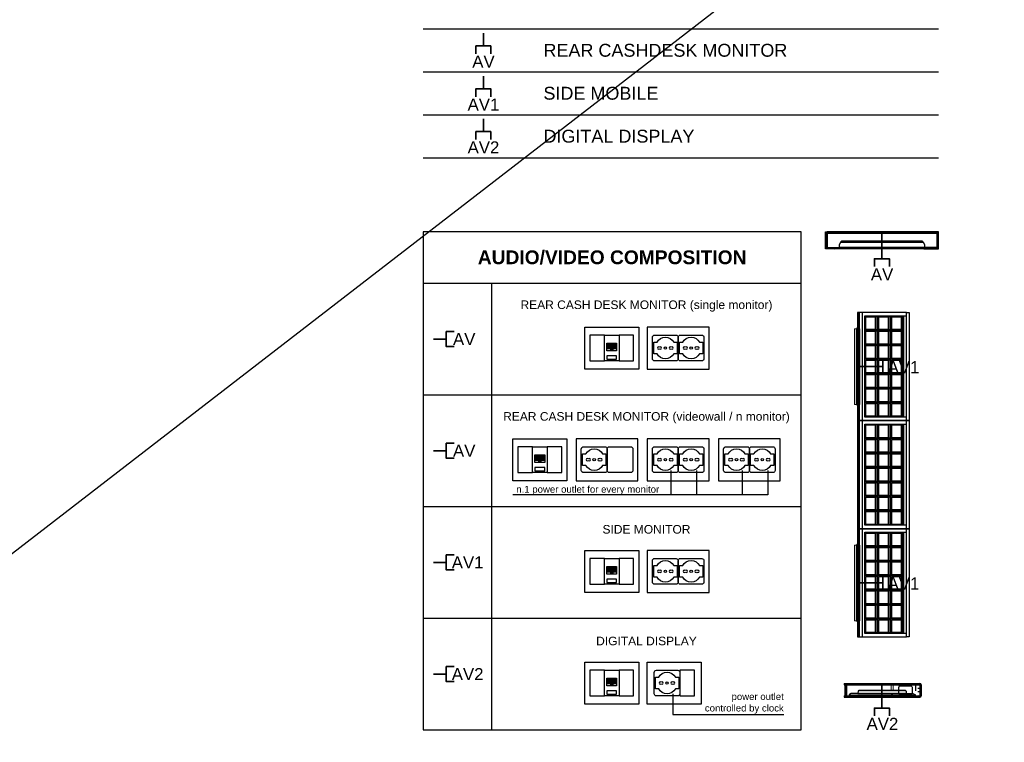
# Model space of a CAD drawing. Header units: centimetres. Extents: x -2854 to 18796, y -762 to 9238.
# Tile 168 of 173: x 14746 to 15320, y 4212 to 4633. Entities that reach past the tile are written whole.
import ezdxf

# ---------------------------------------------------------------- set-up
doc = ezdxf.new("R2010")
doc.units = ezdxf.units.CM
doc.header["$LTSCALE"] = 0.3
doc.linetypes.add('ACAD_ISO03W100', pattern=[30, 12, -18])
doc.linetypes.add('PUNTO', pattern=[6.35, 0, -6.35])
doc.layers.add('KK_FUR_DET', color=251, linetype='Continuous', lineweight=9)
doc.layers.add('KK_FUR_PROJECTION', color=9, linetype='ACAD_ISO03W100', lineweight=9)
doc.layers.add('KK_FUR_HATCH', color=253, linetype='Continuous')
doc.layers.add('KK_TXT_LAYOUT', color=7, linetype='Continuous')
doc.layers.add('KK_TAG_ELECTRICAL', color=7, linetype='Continuous', true_color=0x0070e2)
doc.styles.add('KIKO Milano_Bold', font='Arial Bold.ttf')
doc.styles.add('KIKO Milano_Light', font='Arial.ttf')
pattern_1 = [(45, (19632.13765, 7971.19775), (-0.176776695, 0.176776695), [])]

# ---------------------------------------------------------------- blocks, each defined once
blk = doc.blocks.new('RJ45')
at = {"transparency": 33554687}
h = blk.add_hatch(color=150, dxfattribs=at)
h.dxf.hatch_style = 1
h.paths.add_polyline_path([(6.86, -5.25), (1.62, -5.25), (1.62, -8.15), (3.29, -8.15), (3.29, -8.57), (3.49, -8.57), (3.49, -8.99), (4.99, -8.99), (4.99, -8.57), (5.19, -8.57), (5.19, -8.15), (6.86, -8.15)])
for points in [[(8.48, -0.4), (0, -0.4), (0, -15.4), (8.48, -15.4)], [(7.08, -5.03), (1.4, -5.03), (1.4, -9.44), (7.08, -9.44)], [(1.4, -12.4), (7.08, -12.4), (7.08, -14.4), (1.4, -14.4)]]:
    blk.add_lwpolyline(points, close=True)
for points in [[(7.08, -5.25), (1.4, -5.25)], [(6.86, -5.25), (6.86, -8.15), (5.19, -8.15), (5.19, -8.57), (4.99, -8.57), (4.99, -8.99), (3.49, -8.99), (3.49, -8.57), (3.29, -8.57), (3.29, -8.15), (1.62, -8.15), (1.62, -5.25)]]:
    blk.add_lwpolyline(points)

msp = doc.modelspace()

# ---------------------------------------------------------------- hatches: boundary and pattern name
at = {"true_color": 0x939598}
h = msp.add_hatch(dxfattribs=at)
h.set_pattern_fill('ANSI31', color=252, scale=0.2)
h.set_pattern_definition([(45, (15248.35486, 4509.36335), (-0.449013, 0.449013), [])])
h.paths.add_polyline_path([(15281.21, 4509.36), (15280.36, 4509.36), (15280.36, 4500.16), (15281.21, 4500.16)])
h.paths.add_polyline_path([(15281.21, 4500.16), (15272.69, 4500.16), (15272.69, 4499.36), (15281.21, 4499.36)])
h.paths.add_polyline_path([(15216.39, 4508.56), (15280.32, 4508.56), (15280.32, 4509.36), (15216.39, 4509.36)])
h.paths.add_polyline_path([(15215.49, 4509.36), (15216.35, 4509.36), (15216.35, 4500.16), (15215.49, 4500.16)])
h.paths.add_polyline_path([(15215.49, 4500.16), (15223.98, 4500.16), (15223.98, 4499.36), (15215.49, 4499.36)])
at = {"ltscale": 50, "true_color": 0x939598}
h = msp.add_hatch(dxfattribs=at)
h.set_pattern_fill('ANSI31', color=252, scale=0.08, angle=180)
h.set_pattern_definition([(225, (15234.10548, 4462.39495), (0.1796051, -0.1796051), [])])
h.paths.add_polyline_path([(15235.3, 4452.84), (15235.3, 4462.39), (15234.5, 4462.39), (15234.5, 4452.84)])
h.paths.add_polyline_path([(15235.3, 4408.88), (15234.5, 4408.88), (15234.5, 4399.44), (15235.3, 4399.44)])
h.paths.add_polyline_path([(15234.5, 4408.88), (15235.3, 4408.88), (15235.3, 4452.84), (15234.5, 4452.84)])
at = {"true_color": 0xffffff, "transparency": 33554687}
h = msp.add_hatch(color=7, dxfattribs=at)
h.dxf.hatch_style = 1
h.paths.add_polyline_path([(15234.5, 4452.84), (15235.3, 4452.84), (15235.3, 4408.88), (15234.5, 4408.88)])
at = {"ltscale": 50, "true_color": 0x939598}
h = msp.add_hatch(dxfattribs=at)
h.set_pattern_fill('ANSI31', color=252, scale=0.08, angle=180)
h.set_pattern_definition([(225, (15234.10276, 4399.43517), (0.1796051, -0.1796051), [])])
h.paths.add_polyline_path([(15235.3, 4389.88), (15235.3, 4399.44), (15234.5, 4399.44), (15234.5, 4389.88)])
h.paths.add_polyline_path([(15235.3, 4345.92), (15234.5, 4345.92), (15234.5, 4336.48), (15235.3, 4336.48)])
h.paths.add_polyline_path([(15234.5, 4345.92), (15235.3, 4345.92), (15235.3, 4389.88), (15234.5, 4389.88)])
h = msp.add_hatch(dxfattribs=at)
h.set_pattern_fill('ANSI31', color=252, scale=0.08, angle=180)
h.set_pattern_definition([(225, (15234.1075, 4336.4754), (0.1796051, -0.1796051), [])])
h.paths.add_polyline_path([(15235.3, 4326.92), (15235.3, 4336.48), (15234.5, 4336.48), (15234.5, 4326.92)])
h.paths.add_polyline_path([(15235.3, 4282.96), (15234.5, 4282.96), (15234.5, 4273.52), (15235.3, 4273.52)])
h.paths.add_polyline_path([(15234.5, 4282.96), (15235.3, 4282.96), (15235.3, 4326.92), (15234.5, 4326.92)])
at = {"true_color": 0xffffff, "transparency": 33554687}
h = msp.add_hatch(color=7, dxfattribs=at)
h.dxf.hatch_style = 1
h.paths.add_polyline_path([(15234.5, 4326.92), (15235.3, 4326.92), (15235.3, 4282.96), (15234.5, 4282.96)])
at = {"true_color": 0x939598}
h = msp.add_hatch(dxfattribs=at)
h.set_pattern_fill('ANSI31', color=252, scale=2)
h.set_pattern_definition(pattern_1)
edge = h.paths.add_edge_path()
edge.add_line((15271.13, 4245.68), (15226.38, 4245.68))
edge.add_line((15226.38, 4245.68), (15226.38, 4246.44))
edge.add_line((15226.38, 4246.44), (15270.34, 4246.44))
edge.add_arc((15270.34, 4245.64), 0.8, 362.86598, 450, ccw=False)
h = msp.add_hatch(dxfattribs=at)
h.set_pattern_fill('ANSI31', color=252, scale=2)
h.set_pattern_definition([(45, (19651.51865, 8000.41216), (-0.176776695, 0.176776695), [])])
h.paths.add_polyline_path([(15227.73, 4245.68), (15226.97, 4245.68), (15226.97, 4239.2), (15227.73, 4239.2)])
h = msp.add_hatch(dxfattribs=at)
h.set_pattern_fill('ANSI31', color=252, scale=2)
h.set_pattern_definition([(45, (19632.31865, 7971.15775), (-0.176776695, 0.176776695), [])])
h.paths.add_polyline_path([(15270.37, 4239.2), (15270.37, 4245.68), (15271.13, 4245.68), (15271.13, 4239.2)])
h = msp.add_hatch(dxfattribs=at)
h.set_pattern_fill('ANSI31', color=252, scale=2)
h.set_pattern_definition([(45, (19658.72065, 7971.19775), (-0.176776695, 0.176776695), [])])
edge = h.paths.add_edge_path()
edge.add_line((15230.33, 4239.2), (15226.33, 4239.2))
edge.add_line((15226.33, 4239.2), (15226.33, 4238.44))
edge.add_line((15226.33, 4238.44), (15229.57, 4238.44))
edge.add_arc((15229.53, 4239.24), 0.8, 272.87233, 357.19942)
at = {"true_color": 0xb8dbff}
h = msp.add_hatch(color=254, dxfattribs=at)
h.dxf.hatch_style = 2
h.paths.add_polyline_path([(15253.68, 4239.32), (15253.68, 4240.6), (15234.34, 4240.6), (15230.51, 4240.6), (15230.5, 4240.59), (15229.37, 4240.09), (15229.34, 4240.05), (15229.33, 4239.92), (15229.18, 4239.92, 0.464223), (15229.16, 4239.89), (15229.17, 4239.41, 0.416223), (15229.18, 4239.4), (15229.29, 4239.4), (15229.3, 4239.34, 0.375902), (15229.33, 4239.32)])
h = msp.add_hatch(color=254, dxfattribs=at)
h.dxf.hatch_style = 1
h.paths.add_polyline_path([(15262.38, 4241.91, 0.388879), (15261.98, 4242.28), (15254.85, 4242.28), (15254.85, 4240.6), (15262.5, 4240.6)])
h.paths.add_polyline_path([(15254.85, 4242.28), (15253.68, 4242.28), (15253.68, 4240.6), (15254.85, 4240.6)])
h.paths.add_polyline_path([(15267.49, 4240.05), (15267.47, 4240.09), (15266.34, 4240.59), (15266.32, 4240.6), (15262.5, 4240.6), (15254.85, 4240.6), (15254.85, 4239.32), (15267.51, 4239.32, 0.375902), (15267.53, 4239.34), (15267.54, 4239.4), (15267.66, 4239.4, 0.39896), (15267.67, 4239.41), (15267.68, 4239.9, 0.378866), (15267.66, 4239.92), (15267.53, 4239.92, -0.383864), (15267.51, 4239.93)])
h.paths.add_polyline_path([(15234.85, 4242.28, 0.388879), (15234.45, 4241.91), (15234.34, 4240.6), (15253.68, 4240.6), (15253.68, 4242.28)])
h = msp.add_hatch(color=254, dxfattribs=at)
h.dxf.hatch_style = 2
h.paths.add_polyline_path([(15253.68, 4239.32), (15254.85, 4239.32), (15254.85, 4240.6), (15253.68, 4240.6)])
at = {"true_color": 0x939598}
h = msp.add_hatch(dxfattribs=at)
h.set_pattern_fill('ANSI31', color=252, scale=2)
h.set_pattern_definition(pattern_1)
edge = h.paths.add_edge_path()
edge.add_line((15267.14, 4239.2), (15271.13, 4239.2))
edge.add_arc((15270.34, 4239.24), 0.8, 270, 357.13402, ccw=False)
edge.add_line((15270.34, 4238.44), (15267.89, 4238.44))
edge.add_arc((15267.93, 4239.24), 0.8, 182.79423, 267.13402, ccw=False)
at = {"layer": 'KK_FUR_HATCH', "true_color": 0xadd6ff}
h = msp.add_hatch(color=141, dxfattribs=at)
h.dxf.hatch_style = 1
h.paths.add_polyline_path([(15234.5, 4453.41), (15233.8, 4453.41), (15233.73, 4453.37), (15233.49, 4452.89), (15232.41, 4452.89), (15232.41, 4408.84), (15233.49, 4408.84), (15233.73, 4408.36), (15233.8, 4408.32), (15234.5, 4408.32)])
h = msp.add_hatch(color=141, dxfattribs=at)
h.dxf.hatch_style = 1
h.paths.add_polyline_path([(15234.5, 4327.49), (15233.8, 4327.49), (15233.73, 4327.45), (15233.49, 4326.97), (15232.41, 4326.97), (15232.41, 4282.92), (15233.49, 4282.92), (15233.73, 4282.44), (15233.8, 4282.4), (15234.5, 4282.4)])

# ---------------------------------------------------------------- linework, layer by layer
at = {"color": 9}
for p, q in [((14981.21, 4627.42), (15281.21, 4627.42)), ((14981.21, 4602.42), (15281.21, 4602.42)), ((14981.21, 4577.42), (15281.21, 4577.42)), ((14981.21, 4552.42), (15281.21, 4552.42))]:
    msp.add_line(p, q, dxfattribs=at)
at = {"color": 150, "ltscale": 0.2}
for p, q in [((15224.19, 4503.04, 0), (15223.39, 4501.82, 0)), ((15223.39, 4501.82, 0), (15223.39, 4500.16, 0)), ((15272.47, 4503.04, 0), (15224.19, 4503.04, 0)), ((15225.28, 4503.04, 0), (15225.28, 4503.84, 0)), ((15225.28, 4503.04, 0), (15225.28, 4503.84, 0)), ((15271.37, 4503.04, 0), (15271.37, 4503.84, 0)), ((15273.32, 4501.8, 0), (15272.47, 4503.04, 0)), ((15273.32, 4500.16, 0), (15273.32, 4501.8, 0))]:
    msp.add_line(p, q, dxfattribs=at)
at = {"color": 150}
for p, q in [((15224.67, 4503.96, 0), (15224.79, 4503.96, 0)), ((15224.67, 4503.96, 0), (15224.79, 4503.96, 0)), ((15224.67, 4503.16, 0), (15224.67, 4503.96, 0)), ((15224.67, 4503.96, 0), (15224.79, 4503.96, 0)), ((15224.67, 4503.16, 0), (15224.67, 4503.96, 0)), ((15224.67, 4503.96, 0), (15224.79, 4503.96, 0)), ((15224.79, 4503.16, 0), (15224.67, 4503.16, 0)), ((15224.79, 4503.16, 0), (15224.67, 4503.16, 0)), ((15224.79, 4503.16, 0), (15224.67, 4503.16, 0)), ((15224.79, 4503.16, 0), (15224.67, 4503.16, 0)), ((15224.79, 4503.96, 0), (15224.79, 4503.56, 0)), ((15271.92, 4503.96, 0), (15224.79, 4503.96, 0)), ((15224.79, 4503.96, 0), (15224.79, 4503.84, 0)), ((15224.79, 4503.96, 0), (15224.79, 4503.56, 0)), ((15224.79, 4503.96, 0), (15224.79, 4503.56, 0)), ((15224.79, 4503.96, 0), (15224.79, 4503.56, 0)), ((15224.79, 4503.84, 0), (15271.37, 4503.84, 0)), ((15224.79, 4503.56, 0), (15224.79, 4503.16, 0)), ((15224.79, 4503.56, 0), (15224.79, 4503.16, 0)), ((15224.79, 4503.56, 0), (15224.79, 4503.16, 0)), ((15224.79, 4503.56, 0), (15224.79, 4503.16, 0)), ((15271.92, 4503.96, 0), (15271.92, 4503.56, 0)), ((15272.04, 4503.96, 0), (15271.92, 4503.96, 0)), ((15271.92, 4503.96, 0), (15271.92, 4503.84, 0)), ((15271.92, 4503.96, 0), (15271.92, 4503.56, 0)), ((15272.04, 4503.96, 0), (15271.92, 4503.96, 0)), ((15271.92, 4503.96, 0), (15271.92, 4503.56, 0)), ((15272.04, 4503.96, 0), (15271.92, 4503.96, 0)), ((15271.92, 4503.96, 0), (15271.92, 4503.56, 0)), ((15272.04, 4503.96, 0), (15271.92, 4503.96, 0)), ((15271.92, 4503.56, 0), (15271.92, 4503.16, 0)), ((15271.92, 4503.56, 0), (15271.92, 4503.16, 0)), ((15271.92, 4503.56, 0), (15271.92, 4503.16, 0)), ((15271.92, 4503.56, 0), (15271.92, 4503.16, 0)), ((15271.92, 4503.16, 0), (15272.04, 4503.16, 0)), ((15271.92, 4503.16, 0), (15272.04, 4503.16, 0)), ((15271.92, 4503.16, 0), (15272.04, 4503.16, 0)), ((15271.92, 4503.16, 0), (15272.04, 4503.16, 0)), ((15272.04, 4503.16, 0), (15272.04, 4503.96, 0)), ((15272.04, 4503.16, 0), (15272.04, 4503.96, 0)), ((15273.32, 4500.16, 0), (15223.39, 4500.16, 0)), ((15234.34, 4240.6, 0), (15262.5, 4240.6, 0))]:
    msp.add_line(p, q, dxfattribs=at)
at = {"color": 252, "true_color": 0x939598}
for p, q in [((15216.39, 4500.16, 0), (15215.59, 4500.16, 0)), ((15272.69, 4499.36, 0), (15223.98, 4499.36, 0)), ((15262.56, 4462.39, 0), (15236.85, 4462.39, 0)), ((15262.56, 4460.39, 0), (15262.56, 4462.39, 0)), ((15238.45, 4401.43, 0), (15238.45, 4460.39, 0)), ((15238.45, 4460.39, 0), (15262.56, 4460.39, 0)), ((15245.99, 4401.43, 0), (15245.99, 4460.39, 0)), ((15253.54, 4401.43, 0), (15253.54, 4460.39, 0)), ((15261.08, 4401.44, 0), (15261.08, 4460.4, 0)), ((15261.08, 4451.92, 0), (15238.45, 4451.92, 0)), ((15261.08, 4443.52, 0), (15238.45, 4443.52, 0)), ((15261.08, 4435.12, 0), (15238.45, 4435.12, 0)), ((15261.08, 4426.71, 0), (15238.45, 4426.71, 0)), ((15261.08, 4418.31, 0), (15238.45, 4418.31, 0)), ((15261.08, 4409.91, 0), (15238.45, 4409.91, 0)), ((15236.84, 4399.43, 0), (15262.56, 4399.44, 0)), ((15262.56, 4399.44, 0), (15236.84, 4399.43, 0)), ((15262.56, 4401.43, 0), (15238.45, 4401.43, 0)), ((15262.56, 4399.44, 0), (15262.56, 4401.43, 0)), ((15262.56, 4397.43, 0), (15262.56, 4399.44, 0)), ((15238.45, 4338.48, 0), (15238.45, 4397.43, 0)), ((15238.45, 4397.43, 0), (15262.56, 4397.43, 0)), ((15245.99, 4338.48, 0), (15245.99, 4397.43, 0)), ((15253.53, 4338.48, 0), (15253.53, 4397.43, 0)), ((15261.08, 4338.48, 0), (15261.08, 4397.44, 0)), ((15261.08, 4388.96, 0), (15238.45, 4388.96, 0)), ((15261.08, 4380.56, 0), (15238.45, 4380.56, 0)), ((15261.08, 4372.16, 0), (15238.45, 4372.16, 0)), ((15261.08, 4363.76, 0), (15238.45, 4363.75, 0)), ((15261.08, 4355.36, 0), (15238.45, 4355.35, 0)), ((15261.08, 4346.96, 0), (15238.45, 4346.95, 0)), ((15236.84, 4336.48, 0), (15262.56, 4336.48, 0)), ((15262.57, 4336.48, 0), (15236.85, 4336.48, 0)), ((15262.56, 4338.48, 0), (15238.45, 4338.48, 0)), ((15262.56, 4336.48, 0), (15262.56, 4338.48, 0)), ((15262.57, 4334.48, 0), (15262.57, 4336.48, 0)), ((15238.45, 4275.52, 0), (15238.45, 4334.48, 0)), ((15238.45, 4334.48, 0), (15262.57, 4334.48, 0)), ((15245.99, 4275.52, 0), (15245.99, 4334.48, 0)), ((15253.54, 4275.52, 0), (15253.54, 4334.48, 0)), ((15261.08, 4275.52, 0), (15261.08, 4334.48, 0)), ((15261.08, 4326, 0), (15238.45, 4326, 0)), ((15261.08, 4317.6, 0), (15238.45, 4317.6, 0)), ((15261.08, 4309.2, 0), (15238.45, 4309.2, 0)), ((15261.08, 4300.8, 0), (15238.45, 4300.8, 0)), ((15261.08, 4292.4, 0), (15238.45, 4292.4, 0)), ((15261.08, 4284, 0), (15238.45, 4284, 0)), ((15236.85, 4273.52, 0), (15262.57, 4273.52, 0)), ((15262.57, 4275.52, 0), (15238.45, 4275.52, 0)), ((15262.57, 4273.52, 0), (15262.57, 4275.52, 0)), ((15226.33, 4246.44, 0), (15270.34, 4246.44, 0)), ((15226.33, 4246.44, 0), (15226.33, 4245.68, 0)), ((15226.33, 4245.68, 0), (15271.13, 4245.68, 0)), ((15226.97, 4239.2, 0), (15226.97, 4245.68, 0)), ((15227.73, 4245.68, 0), (15227.73, 4239.2, 0)), ((15270.37, 4245.68, 0), (15270.37, 4239.2, 0)), ((15271.13, 4245.68, 0), (15271.13, 4239.2, 0)), ((15226.33, 4239.2, 0), (15226.33, 4238.44, 0)), ((15226.33, 4239.2, 0), (15230.33, 4239.2, 0)), ((15226.33, 4238.44, 0), (15229.54, 4238.44, 0)), ((15229.54, 4238.44, 0), (15267.89, 4238.44, 0)), ((15230.33, 4239.2, 0), (15267.14, 4239.2, 0)), ((15267.14, 4239.2, 0), (15271.13, 4239.2, 0)), ((15267.89, 4238.44, 0), (15270.34, 4238.44, 0))]:
    msp.add_line(p, q, dxfattribs=at)
at = {"color": 252, "linetype": 'ACAD_ISO03W100', "true_color": 0x939598}
msp.add_line((15267.93, 4245.68, 0), (15267.93, 4239.2, 0), dxfattribs=at)
at = {"color": 252, "linetype": 'PUNTO', "true_color": 0x939598}
msp.add_line((15269.66, 4245.68, 0), (15269.66, 4239.2, 0), dxfattribs=at)
for points in [[(13837.09, 3624.03), (15655.34, 5027.28)], [(14981.21, 4479.36), (15201.21, 4479.36)], [(15021.21, 4219.36), (15021.21, 4479.36)], [(14981.21, 4414.36), (15201.21, 4414.36)], [(15125.42, 4370.34), (15125.42, 4356.29)], [(15140.42, 4370.34), (15140.42, 4356.29)], [(15166.86, 4370.34), (15166.86, 4356.29)], [(14981.21, 4349.36), (15201.21, 4349.36)], [(14981.21, 4284.36), (15201.21, 4284.36)]]:
    msp.add_lwpolyline(points)
msp.add_lwpolyline([(15201.21, 4219.36), (15201.21, 4509.36), (14981.21, 4509.36), (14981.21, 4219.36)], close=True)
at = {"color": 252, "true_color": 0x939598}
for points in [[(15215.49, 4509.36), (15216.35, 4509.36), (15216.35, 4500.16), (15215.49, 4500.16)], [(15281.21, 4509.36), (15280.36, 4509.36), (15280.36, 4500.16), (15281.21, 4500.16)]]:
    msp.add_lwpolyline(points, close=True, dxfattribs=at)
at = {"color": 252, "true_color": 0x939598, "elevation": 0}
for points in [[(15216.39, 4508.56), (15280.32, 4508.56), (15280.32, 4509.36), (15216.39, 4509.36)], [(15215.49, 4500.16), (15223.98, 4500.16), (15223.98, 4499.36), (15215.49, 4499.36)], [(15281.21, 4500.16), (15272.69, 4500.16), (15272.69, 4499.36), (15281.21, 4499.36)], [(15262.56, 4462.4), (15234.11, 4462.39), (15234.1, 4399.44), (15262.56, 4399.44), (15262.56, 4401.44), (15238.45, 4401.44), (15238.45, 4460.4), (15262.56, 4460.4)], [(15235.3, 4452.84), (15235.3, 4462.39), (15234.5, 4462.39), (15234.5, 4452.84)], [(15262.56, 4462.4), (15236.85, 4462.39), (15236.84, 4399.44), (15262.56, 4399.44), (15262.56, 4401.44), (15238.45, 4401.44), (15238.45, 4460.4), (15262.56, 4460.4)], [(15264.11, 4462.4), (15264.11, 4399.44), (15262.56, 4399.44), (15262.56, 4462.4)], [(15244.41, 4459.85), (15244.41, 4452.38), (15239, 4452.38), (15239, 4459.85)], [(15245.68, 4452.38), (15245.68, 4459.85), (15244.61, 4459.85), (15244.61, 4452.38)], [(15251.96, 4459.85), (15251.96, 4452.38), (15246.54, 4452.38), (15246.54, 4459.85)], [(15253.23, 4452.38), (15253.23, 4459.85), (15252.16, 4459.85), (15252.16, 4452.38)], [(15259.5, 4459.85), (15259.5, 4452.38), (15254.08, 4452.38), (15254.08, 4459.85)], [(15260.77, 4452.38), (15260.77, 4459.85), (15259.7, 4459.85), (15259.7, 4452.38)], [(15234.5, 4452.84), (15235.3, 4452.84), (15235.3, 4408.88), (15234.5, 4408.88)], [(15244.41, 4451.45), (15244.41, 4443.98), (15239, 4443.98), (15239, 4451.45)], [(15245.68, 4443.98), (15245.68, 4451.45), (15244.61, 4451.45), (15244.61, 4443.98)], [(15251.96, 4451.45), (15251.96, 4443.98), (15246.54, 4443.98), (15246.54, 4451.45)], [(15253.23, 4443.98), (15253.23, 4451.45), (15252.16, 4451.45), (15252.16, 4443.98)], [(15259.5, 4451.45), (15259.5, 4443.98), (15254.08, 4443.98), (15254.08, 4451.45)], [(15260.77, 4443.98), (15260.77, 4451.45), (15259.7, 4451.45), (15259.7, 4443.98)], [(15244.41, 4443.05), (15244.41, 4435.58), (15239, 4435.58), (15239, 4443.05)], [(15245.68, 4435.58), (15245.68, 4443.05), (15244.61, 4443.05), (15244.61, 4435.58)], [(15251.96, 4443.05), (15251.96, 4435.58), (15246.54, 4435.58), (15246.54, 4443.05)], [(15253.23, 4435.58), (15253.23, 4443.05), (15252.16, 4443.05), (15252.16, 4435.58)], [(15259.5, 4443.05), (15259.5, 4435.58), (15254.08, 4435.58), (15254.08, 4443.05)], [(15260.77, 4435.58), (15260.77, 4443.05), (15259.7, 4443.05), (15259.7, 4435.58)], [(15244.41, 4434.65), (15244.41, 4427.18), (15239, 4427.18), (15239, 4434.65)], [(15245.68, 4427.18), (15245.68, 4434.65), (15244.61, 4434.65), (15244.61, 4427.18)], [(15251.96, 4434.65), (15251.96, 4427.18), (15246.54, 4427.18), (15246.54, 4434.65)], [(15253.23, 4427.18), (15253.23, 4434.65), (15252.16, 4434.65), (15252.16, 4427.18)], [(15259.5, 4434.65), (15259.5, 4427.18), (15254.08, 4427.18), (15254.08, 4434.65)], [(15260.77, 4427.18), (15260.77, 4434.65), (15259.7, 4434.65), (15259.7, 4427.18)], [(15244.41, 4426.24), (15244.41, 4418.78), (15239, 4418.78), (15239, 4426.24)], [(15245.68, 4418.78), (15245.68, 4426.24), (15244.61, 4426.24), (15244.61, 4418.78)], [(15251.96, 4426.24), (15251.96, 4418.78), (15246.54, 4418.78), (15246.54, 4426.24)], [(15253.23, 4418.78), (15253.23, 4426.24), (15252.16, 4426.24), (15252.16, 4418.78)], [(15259.5, 4426.24), (15259.5, 4418.78), (15254.08, 4418.78), (15254.08, 4426.24)], [(15260.77, 4418.78), (15260.77, 4426.24), (15259.7, 4426.24), (15259.7, 4418.78)], [(15244.41, 4417.84), (15244.41, 4410.38), (15239, 4410.38), (15239, 4417.84)], [(15245.68, 4410.38), (15245.68, 4417.84), (15244.61, 4417.84), (15244.61, 4410.38)], [(15251.96, 4417.84), (15251.96, 4410.38), (15246.54, 4410.38), (15246.54, 4417.84)], [(15253.23, 4410.38), (15253.23, 4417.84), (15252.16, 4417.84), (15252.16, 4410.38)], [(15259.5, 4417.84), (15259.5, 4410.38), (15254.08, 4410.38), (15254.08, 4417.84)], [(15260.77, 4410.38), (15260.77, 4417.84), (15259.7, 4417.84), (15259.7, 4410.38)], [(15244.41, 4409.44), (15244.41, 4401.98), (15239, 4401.98), (15239, 4409.44)], [(15245.68, 4401.98), (15245.68, 4409.44), (15244.61, 4409.44), (15244.61, 4401.98)], [(15251.96, 4409.44), (15251.96, 4401.98), (15246.54, 4401.98), (15246.54, 4409.44)], [(15253.23, 4401.98), (15253.23, 4409.44), (15252.16, 4409.44), (15252.16, 4401.98)], [(15259.5, 4409.44), (15259.5, 4401.98), (15254.08, 4401.98), (15254.08, 4409.44)], [(15260.77, 4401.98), (15260.77, 4409.44), (15259.7, 4409.44), (15259.7, 4401.98)], [(15235.3, 4408.88), (15234.5, 4408.88), (15234.5, 4399.44), (15235.3, 4399.44)], [(15262.56, 4399.44), (15234.1, 4399.44), (15234.1, 4336.48), (15262.56, 4336.48), (15262.56, 4338.48), (15238.45, 4338.48), (15238.45, 4397.44), (15262.56, 4397.44)], [(15235.3, 4389.88), (15235.3, 4399.44), (15234.5, 4399.44), (15234.5, 4389.88)], [(15262.56, 4399.44), (15236.84, 4399.44), (15236.84, 4336.48), (15262.56, 4336.48), (15262.56, 4338.48), (15238.45, 4338.48), (15238.45, 4397.44), (15262.56, 4397.44)], [(15264.1, 4399.44), (15264.1, 4336.48), (15262.56, 4336.48), (15262.56, 4399.44)], [(15244.41, 4396.89), (15244.41, 4389.42), (15238.99, 4389.42), (15238.99, 4396.89)], [(15245.68, 4389.42), (15245.68, 4396.89), (15244.61, 4396.89), (15244.61, 4389.42)], [(15251.95, 4396.89), (15251.95, 4389.42), (15246.54, 4389.42), (15246.54, 4396.89)], [(15253.22, 4389.42), (15253.22, 4396.89), (15252.15, 4396.89), (15252.15, 4389.42)], [(15259.5, 4396.89), (15259.5, 4389.42), (15254.08, 4389.42), (15254.08, 4396.89)], [(15260.77, 4389.42), (15260.77, 4396.89), (15259.7, 4396.89), (15259.7, 4389.42)], [(15234.5, 4345.92), (15235.3, 4345.92), (15235.3, 4389.88), (15234.5, 4389.88)], [(15244.41, 4388.49), (15244.41, 4381.02), (15238.99, 4381.02), (15238.99, 4388.49)], [(15245.68, 4381.02), (15245.68, 4388.49), (15244.61, 4388.49), (15244.61, 4381.02)], [(15251.95, 4388.49), (15251.95, 4381.02), (15246.54, 4381.02), (15246.54, 4388.49)], [(15253.22, 4381.02), (15253.22, 4388.49), (15252.15, 4388.49), (15252.15, 4381.02)], [(15259.5, 4388.49), (15259.5, 4381.02), (15254.08, 4381.02), (15254.08, 4388.49)], [(15260.77, 4381.02), (15260.77, 4388.49), (15259.7, 4388.49), (15259.7, 4381.02)], [(15244.41, 4380.09), (15244.41, 4372.62), (15238.99, 4372.62), (15238.99, 4380.09)], [(15245.68, 4372.62), (15245.68, 4380.09), (15244.61, 4380.09), (15244.61, 4372.62)], [(15251.95, 4380.09), (15251.95, 4372.62), (15246.54, 4372.62), (15246.54, 4380.09)], [(15253.22, 4372.62), (15253.22, 4380.09), (15252.15, 4380.09), (15252.15, 4372.62)], [(15259.5, 4380.09), (15259.5, 4372.62), (15254.08, 4372.62), (15254.08, 4380.09)], [(15260.77, 4372.62), (15260.77, 4380.09), (15259.7, 4380.09), (15259.7, 4372.62)], [(15244.41, 4371.69), (15244.41, 4364.22), (15238.99, 4364.22), (15238.99, 4371.69)], [(15245.68, 4364.22), (15245.68, 4371.69), (15244.61, 4371.69), (15244.61, 4364.22)], [(15251.95, 4371.69), (15251.95, 4364.22), (15246.54, 4364.22), (15246.54, 4371.69)], [(15253.22, 4364.22), (15253.22, 4371.69), (15252.15, 4371.69), (15252.15, 4364.22)], [(15259.5, 4371.69), (15259.5, 4364.22), (15254.08, 4364.22), (15254.08, 4371.69)], [(15260.77, 4364.22), (15260.77, 4371.69), (15259.7, 4371.69), (15259.7, 4364.22)], [(15244.41, 4363.28), (15244.41, 4355.82), (15238.99, 4355.82), (15238.99, 4363.28)], [(15245.68, 4355.82), (15245.68, 4363.28), (15244.61, 4363.28), (15244.61, 4355.82)], [(15251.95, 4363.28), (15251.95, 4355.82), (15246.54, 4355.82), (15246.54, 4363.28)], [(15253.22, 4355.82), (15253.22, 4363.28), (15252.15, 4363.28), (15252.15, 4355.82)], [(15259.5, 4363.28), (15259.5, 4355.82), (15254.08, 4355.82), (15254.08, 4363.28)], [(15260.77, 4355.82), (15260.77, 4363.28), (15259.7, 4363.28), (15259.7, 4355.82)], [(15244.41, 4354.88), (15244.41, 4347.42), (15238.99, 4347.42), (15238.99, 4354.88)], [(15245.68, 4347.42), (15245.68, 4354.88), (15244.61, 4354.88), (15244.61, 4347.42)], [(15251.95, 4354.88), (15251.95, 4347.42), (15246.54, 4347.42), (15246.54, 4354.88)], [(15253.22, 4347.42), (15253.22, 4354.88), (15252.15, 4354.88), (15252.15, 4347.42)], [(15259.5, 4354.88), (15259.5, 4347.42), (15254.08, 4347.42), (15254.08, 4354.88)], [(15260.77, 4347.42), (15260.77, 4354.88), (15259.7, 4354.88), (15259.7, 4347.42)], [(15244.41, 4346.48), (15244.41, 4339.02), (15238.99, 4339.02), (15238.99, 4346.48)], [(15245.68, 4339.02), (15245.68, 4346.48), (15244.61, 4346.48), (15244.61, 4339.02)], [(15251.95, 4346.48), (15251.95, 4339.02), (15246.54, 4339.02), (15246.54, 4346.48)], [(15253.22, 4339.02), (15253.22, 4346.48), (15252.15, 4346.48), (15252.15, 4339.02)], [(15259.5, 4346.48), (15259.5, 4339.02), (15254.08, 4339.02), (15254.08, 4346.48)], [(15260.77, 4339.02), (15260.77, 4346.48), (15259.7, 4346.48), (15259.7, 4339.02)], [(15235.3, 4345.92), (15234.5, 4345.92), (15234.5, 4336.48), (15235.3, 4336.48)], [(15262.57, 4336.48), (15234.11, 4336.48), (15234.1, 4273.52), (15262.57, 4273.52), (15262.57, 4275.52), (15238.45, 4275.52), (15238.45, 4334.48), (15262.57, 4334.48)], [(15235.3, 4326.92), (15235.3, 4336.48), (15234.5, 4336.48), (15234.5, 4326.92)], [(15262.57, 4336.48), (15236.85, 4336.48), (15236.85, 4273.52), (15262.57, 4273.52), (15262.57, 4275.52), (15238.45, 4275.52), (15238.45, 4334.48), (15262.57, 4334.48)], [(15264.11, 4336.48), (15264.11, 4273.52), (15262.57, 4273.52), (15262.57, 4336.48)], [(15244.42, 4333.93), (15244.42, 4326.46), (15239, 4326.46), (15239, 4333.93)], [(15245.69, 4326.46), (15245.69, 4333.93), (15244.62, 4333.93), (15244.62, 4326.46)], [(15251.96, 4333.93), (15251.96, 4326.46), (15246.54, 4326.46), (15246.54, 4333.93)], [(15253.23, 4326.46), (15253.23, 4333.93), (15252.16, 4333.93), (15252.16, 4326.46)], [(15259.5, 4333.93), (15259.5, 4326.46), (15254.08, 4326.46), (15254.08, 4333.93)], [(15260.77, 4326.46), (15260.77, 4333.93), (15259.7, 4333.93), (15259.7, 4326.46)], [(15234.5, 4326.92), (15235.3, 4326.92), (15235.3, 4282.96), (15234.5, 4282.96)], [(15244.42, 4325.53), (15244.42, 4318.06), (15239, 4318.06), (15239, 4325.53)], [(15245.69, 4318.06), (15245.69, 4325.53), (15244.62, 4325.53), (15244.62, 4318.06)], [(15251.96, 4325.53), (15251.96, 4318.06), (15246.54, 4318.06), (15246.54, 4325.53)], [(15253.23, 4318.06), (15253.23, 4325.53), (15252.16, 4325.53), (15252.16, 4318.06)], [(15259.5, 4325.53), (15259.5, 4318.06), (15254.08, 4318.06), (15254.08, 4325.53)], [(15260.77, 4318.06), (15260.77, 4325.53), (15259.7, 4325.53), (15259.7, 4318.06)], [(15244.42, 4317.13), (15244.42, 4309.66), (15239, 4309.66), (15239, 4317.13)], [(15245.69, 4309.66), (15245.69, 4317.13), (15244.62, 4317.13), (15244.62, 4309.66)], [(15251.96, 4317.13), (15251.96, 4309.66), (15246.54, 4309.66), (15246.54, 4317.13)], [(15253.23, 4309.66), (15253.23, 4317.13), (15252.16, 4317.13), (15252.16, 4309.66)], [(15259.5, 4317.13), (15259.5, 4309.66), (15254.08, 4309.66), (15254.08, 4317.13)], [(15260.77, 4309.66), (15260.77, 4317.13), (15259.7, 4317.13), (15259.7, 4309.66)], [(15244.42, 4308.73), (15244.42, 4301.26), (15239, 4301.26), (15239, 4308.73)], [(15245.69, 4301.26), (15245.69, 4308.73), (15244.62, 4308.73), (15244.62, 4301.26)], [(15251.96, 4308.73), (15251.96, 4301.26), (15246.54, 4301.26), (15246.54, 4308.73)], [(15253.23, 4301.26), (15253.23, 4308.73), (15252.16, 4308.73), (15252.16, 4301.26)], [(15259.5, 4308.73), (15259.5, 4301.26), (15254.08, 4301.26), (15254.08, 4308.73)], [(15260.77, 4301.26), (15260.77, 4308.73), (15259.7, 4308.73), (15259.7, 4301.26)], [(15244.42, 4300.33), (15244.42, 4292.86), (15239, 4292.86), (15239, 4300.33)], [(15245.69, 4292.86), (15245.69, 4300.33), (15244.62, 4300.33), (15244.62, 4292.86)], [(15251.96, 4300.33), (15251.96, 4292.86), (15246.54, 4292.86), (15246.54, 4300.33)], [(15253.23, 4292.86), (15253.23, 4300.33), (15252.16, 4300.33), (15252.16, 4292.86)], [(15259.5, 4300.33), (15259.5, 4292.86), (15254.08, 4292.86), (15254.08, 4300.33)], [(15260.77, 4292.86), (15260.77, 4300.33), (15259.7, 4300.33), (15259.7, 4292.86)], [(15244.42, 4291.93), (15244.42, 4284.46), (15239, 4284.46), (15239, 4291.93)], [(15245.69, 4284.46), (15245.69, 4291.93), (15244.62, 4291.93), (15244.62, 4284.46)], [(15251.96, 4291.93), (15251.96, 4284.46), (15246.54, 4284.46), (15246.54, 4291.93)], [(15253.23, 4284.46), (15253.23, 4291.93), (15252.16, 4291.93), (15252.16, 4284.46)], [(15259.5, 4291.93), (15259.5, 4284.46), (15254.08, 4284.46), (15254.08, 4291.93)], [(15260.77, 4284.46), (15260.77, 4291.93), (15259.7, 4291.93), (15259.7, 4284.46)], [(15244.42, 4283.53), (15244.42, 4276.06), (15239, 4276.06), (15239, 4283.53)], [(15245.69, 4276.06), (15245.69, 4283.53), (15244.62, 4283.53), (15244.62, 4276.06)], [(15251.96, 4283.53), (15251.96, 4276.06), (15246.54, 4276.06), (15246.54, 4283.53)], [(15253.23, 4276.06), (15253.23, 4283.53), (15252.16, 4283.53), (15252.16, 4276.06)], [(15259.5, 4283.53), (15259.5, 4276.06), (15254.08, 4276.06), (15254.08, 4283.53)], [(15260.77, 4276.06), (15260.77, 4283.53), (15259.7, 4283.53), (15259.7, 4276.06)], [(15235.3, 4282.96), (15234.5, 4282.96), (15234.5, 4273.52), (15235.3, 4273.52)]]:
    msp.add_lwpolyline(points, close=True, dxfattribs=at)
at = {"color": 0}
for points in [[(15075.27, 4453.86), (15106.71, 4453.86), (15106.71, 4429.46), (15075.27, 4429.46)], [(15111.71, 4453.86), (15111.71, 4429.46), (15147.71, 4429.46), (15147.71, 4453.86)], [(15086.75, 4449.16), (15078.27, 4449.16), (15078.27, 4434.16), (15086.75, 4434.16)], [(15103.71, 4449.16), (15095.23, 4449.16), (15095.23, 4434.16), (15103.71, 4434.16)], [(15033.39, 4388.86), (15064.83, 4388.86), (15064.83, 4364.46), (15033.39, 4364.46)], [(15070.27, 4388.86), (15070.27, 4364.46), (15106.27, 4364.46), (15106.27, 4388.86)], [(15111.71, 4388.86), (15111.71, 4364.46), (15147.71, 4364.46), (15147.71, 4388.86)], [(15153.15, 4388.86), (15153.15, 4364.46), (15189.15, 4364.46), (15189.15, 4388.86)], [(15044.87, 4384.16), (15036.39, 4384.16), (15036.39, 4369.16), (15044.87, 4369.16)], [(15061.83, 4384.16), (15053.35, 4384.16), (15053.35, 4369.16), (15061.83, 4369.16)], [(15075.27, 4323.86), (15106.71, 4323.86), (15106.71, 4299.46), (15075.27, 4299.46)], [(15111.71, 4323.86), (15111.71, 4299.46), (15147.71, 4299.46), (15147.71, 4323.86)], [(15086.75, 4319.16), (15078.27, 4319.16), (15078.27, 4304.16), (15086.75, 4304.16)], [(15103.71, 4319.16), (15095.23, 4319.16), (15095.23, 4304.16), (15103.71, 4304.16)], [(15075.27, 4258.86), (15106.71, 4258.86), (15106.71, 4234.46), (15075.27, 4234.46)], [(15111.71, 4258.86), (15143.15, 4258.86), (15143.15, 4234.46), (15111.71, 4234.46)], [(15086.75, 4254.16), (15078.27, 4254.16), (15078.27, 4239.16), (15086.75, 4239.16)], [(15103.71, 4254.16), (15095.23, 4254.16), (15095.23, 4239.16), (15103.71, 4239.16)], [(15139.17, 4254.16), (15130.69, 4254.16), (15130.69, 4239.16), (15139.17, 4239.16)]]:
    msp.add_lwpolyline(points, close=True, dxfattribs=at)
for points in [[(15116.01, 4434.16, -0.414214), (15114.71, 4435.46), (15114.71, 4447.87, -0.414214), (15116.01, 4449.16), (15128.42, 4449.16, -0.414214), (15129.71, 4447.87), (15129.71, 4435.46, -0.414214), (15128.42, 4434.16)], [(15131.01, 4434.16, -0.414214), (15129.71, 4435.46), (15129.71, 4447.87, -0.414214), (15131.01, 4449.16), (15143.42, 4449.16, -0.414214), (15144.71, 4447.87), (15144.71, 4435.46, -0.414214), (15143.42, 4434.16)], [(15074.57, 4369.16, -0.414214), (15073.27, 4370.46), (15073.27, 4382.87, -0.414214), (15074.57, 4384.16), (15086.98, 4384.16, -0.414214), (15088.27, 4382.87), (15088.27, 4370.46, -0.414214), (15086.98, 4369.16)], [(15089.57, 4369.16, -0.414214), (15088.27, 4370.46), (15088.27, 4382.87, -0.414214), (15089.57, 4384.16), (15101.98, 4384.16, -0.414214), (15103.27, 4382.87), (15103.27, 4370.46, -0.414214), (15101.98, 4369.16)], [(15116.01, 4369.16, -0.414214), (15114.71, 4370.46), (15114.71, 4382.87, -0.414214), (15116.01, 4384.16), (15128.42, 4384.16, -0.414214), (15129.71, 4382.87), (15129.71, 4370.46, -0.414214), (15128.42, 4369.16)], [(15131.01, 4369.16, -0.414214), (15129.71, 4370.46), (15129.71, 4382.87, -0.414214), (15131.01, 4384.16), (15143.42, 4384.16, -0.414214), (15144.71, 4382.87), (15144.71, 4370.46, -0.414214), (15143.42, 4369.16)], [(15157.45, 4369.16, -0.414214), (15156.15, 4370.46), (15156.15, 4382.87, -0.414214), (15157.45, 4384.16), (15169.86, 4384.16, -0.414214), (15171.15, 4382.87), (15171.15, 4370.46, -0.414214), (15169.86, 4369.16)], [(15172.45, 4369.16, -0.414214), (15171.15, 4370.46), (15171.15, 4382.87, -0.414214), (15172.45, 4384.16), (15184.86, 4384.16, -0.414214), (15186.15, 4382.87), (15186.15, 4370.46, -0.414214), (15184.86, 4369.16)], [(15116.01, 4304.16, -0.414214), (15114.71, 4305.46), (15114.71, 4317.87, -0.414214), (15116.01, 4319.16), (15128.42, 4319.16, -0.414214), (15129.71, 4317.87), (15129.71, 4305.46, -0.414214), (15128.42, 4304.16)], [(15131.01, 4304.16, -0.414214), (15129.71, 4305.46), (15129.71, 4317.87, -0.414214), (15131.01, 4319.16), (15143.42, 4319.16, -0.414214), (15144.71, 4317.87), (15144.71, 4305.46, -0.414214), (15143.42, 4304.16)], [(15116.99, 4239.16, -0.414214), (15115.69, 4240.46), (15115.69, 4252.87, -0.414214), (15116.99, 4254.16), (15129.4, 4254.16, -0.414214), (15130.69, 4252.87), (15130.69, 4240.46, -0.414214), (15129.4, 4239.16)]]:
    msp.add_lwpolyline(points, format="xyb", close=True, dxfattribs=at)
for points in [[(15115.4, 4445.07), (15117.35, 4445.07, -0.6), (15127.08, 4445.07), (15129.02, 4445.07), (15129.02, 4438.26), (15127.08, 4438.26, -0.6), (15117.35, 4438.26), (15115.4, 4438.26), (15115.4, 4445.07)], [(15130.4, 4445.07), (15132.35, 4445.07, -0.6), (15142.08, 4445.07), (15144.02, 4445.07), (15144.02, 4438.26), (15142.08, 4438.26, -0.6), (15132.35, 4438.26), (15130.4, 4438.26), (15130.4, 4445.07)], [(15073.96, 4380.07), (15075.91, 4380.07, -0.6), (15085.64, 4380.07), (15087.58, 4380.07), (15087.58, 4373.26), (15085.64, 4373.26, -0.6), (15075.91, 4373.26), (15073.96, 4373.26), (15073.96, 4380.07)], [(15115.4, 4380.07), (15117.35, 4380.07, -0.6), (15127.08, 4380.07), (15129.02, 4380.07), (15129.02, 4373.26), (15127.08, 4373.26, -0.6), (15117.35, 4373.26), (15115.4, 4373.26), (15115.4, 4380.07)], [(15130.4, 4380.07), (15132.35, 4380.07, -0.6), (15142.08, 4380.07), (15144.02, 4380.07), (15144.02, 4373.26), (15142.08, 4373.26, -0.6), (15132.35, 4373.26), (15130.4, 4373.26), (15130.4, 4380.07)], [(15156.84, 4380.07), (15158.79, 4380.07, -0.6), (15168.52, 4380.07), (15170.46, 4380.07), (15170.46, 4373.26), (15168.52, 4373.26, -0.6), (15158.79, 4373.26), (15156.84, 4373.26), (15156.84, 4380.07)], [(15171.84, 4380.07), (15173.79, 4380.07, -0.6), (15183.52, 4380.07), (15185.46, 4380.07), (15185.46, 4373.26), (15183.52, 4373.26, -0.6), (15173.79, 4373.26), (15171.84, 4373.26), (15171.84, 4380.07)], [(15115.4, 4315.07), (15117.35, 4315.07, -0.6), (15127.08, 4315.07), (15129.02, 4315.07), (15129.02, 4308.26), (15127.08, 4308.26, -0.6), (15117.35, 4308.26), (15115.4, 4308.26), (15115.4, 4315.07)], [(15130.4, 4315.07), (15132.35, 4315.07, -0.6), (15142.08, 4315.07), (15144.02, 4315.07), (15144.02, 4308.26), (15142.08, 4308.26, -0.6), (15132.35, 4308.26), (15130.4, 4308.26), (15130.4, 4315.07)], [(15116.38, 4250.07), (15118.33, 4250.07, -0.6), (15128.06, 4250.07), (15130, 4250.07), (15130, 4243.26), (15128.06, 4243.26, -0.6), (15118.33, 4243.26), (15116.38, 4243.26), (15116.38, 4250.07)]]:
    msp.add_lwpolyline(points, format="xyb", dxfattribs=at)
at = {"color": 252, "true_color": 0x939598, "elevation": 0}
msp.add_lwpolyline([(15258.83, 4240.04), (15265.23, 4240.04, 0.414214), (15266.03, 4240.84), (15266.03, 4244.04, 0.414214), (15265.23, 4244.84), (15258.83, 4244.84, 0.414214), (15258.03, 4244.04), (15258.03, 4240.84, 0.414214)], format="xyb", close=True, dxfattribs=at)
at = {"color": 150, "elevation": 0}
for points in [[(15261.98, 4242.28), (15234.85, 4242.28, 0.388879), (15234.45, 4241.91), (15234.34, 4240.6), (15230.51, 4240.6), (15230.5, 4240.59), (15229.37, 4240.09), (15229.34, 4240.05), (15229.33, 4239.93, -0.383864), (15229.31, 4239.92), (15229.18, 4239.92, 0.378866), (15229.16, 4239.9), (15229.17, 4239.41, 0.416223), (15229.18, 4239.4), (15229.29, 4239.4), (15229.3, 4239.34, 0.375902), (15229.33, 4239.32), (15267.51, 4239.32)], [(15261.98, 4242.28), (15261.98, 4242.28, -0.388879), (15262.38, 4241.91), (15262.5, 4240.6), (15266.32, 4240.6), (15266.34, 4240.59), (15267.47, 4240.09), (15267.49, 4240.05), (15267.51, 4239.93, 0.383864), (15267.53, 4239.92), (15267.66, 4239.92, -0.378866), (15267.68, 4239.9), (15267.67, 4239.41, -0.416223), (15267.66, 4239.4), (15267.54, 4239.4), (15267.53, 4239.34, -0.375902), (15267.51, 4239.32), (15229.33, 4239.32)]]:
    msp.add_lwpolyline(points, format="xyb", dxfattribs=at)
at = {"color": 0}
for centre in [(15122.21, 4441.66), (15137.21, 4441.66), (15080.77, 4376.66), (15122.21, 4376.66), (15137.21, 4376.66), (15163.65, 4376.66), (15178.65, 4376.66), (15122.21, 4311.66), (15137.21, 4311.66), (15123.19, 4246.66)]:
    msp.add_circle(centre, 0.73, dxfattribs=at)
for centre, start, end in [((15118.32, 4441.66), 48.18969, 311.81031), ((15119.3, 4441.66), 228.18969, 131.81031), ((15125.13, 4441.66), 48.18969, 311.81031), ((15126.11, 4441.66), 228.18969, 131.81031), ((15133.32, 4441.66), 48.18969, 311.81031), ((15134.3, 4441.66), 228.18969, 131.81031), ((15140.13, 4441.66), 48.18969, 311.81031), ((15141.11, 4441.66), 228.18969, 131.81031), ((15076.88, 4376.66), 48.18969, 311.81031), ((15077.86, 4376.66), 228.18969, 131.81031), ((15083.69, 4376.66), 48.18969, 311.81031), ((15084.67, 4376.66), 228.18969, 131.81031), ((15118.32, 4376.66), 48.18969, 311.81031), ((15119.3, 4376.66), 228.18969, 131.81031), ((15125.13, 4376.66), 48.18969, 311.81031), ((15126.11, 4376.66), 228.18969, 131.81031), ((15133.32, 4376.66), 48.18969, 311.81031), ((15134.3, 4376.66), 228.18969, 131.81031), ((15140.13, 4376.66), 48.18969, 311.81031), ((15141.11, 4376.66), 228.18969, 131.81031), ((15159.76, 4376.66), 48.18969, 311.81031), ((15160.74, 4376.66), 228.18969, 131.81031), ((15166.57, 4376.66), 48.18969, 311.81031), ((15167.55, 4376.66), 228.18969, 131.81031), ((15174.76, 4376.66), 48.18969, 311.81031), ((15175.74, 4376.66), 228.18969, 131.81031), ((15181.57, 4376.66), 48.18969, 311.81031), ((15182.55, 4376.66), 228.18969, 131.81031), ((15118.32, 4311.66), 48.18969, 311.81031), ((15119.3, 4311.66), 228.18969, 131.81031), ((15125.13, 4311.66), 48.18969, 311.81031), ((15126.11, 4311.66), 228.18969, 131.81031), ((15133.32, 4311.66), 48.18969, 311.81031), ((15134.3, 4311.66), 228.18969, 131.81031), ((15140.13, 4311.66), 48.18969, 311.81031), ((15141.11, 4311.66), 228.18969, 131.81031), ((15119.3, 4246.66), 48.18969, 311.81031), ((15120.28, 4246.66), 228.18969, 131.81031), ((15126.11, 4246.66), 48.18969, 311.81031), ((15127.09, 4246.66), 228.18969, 131.81031)]:
    msp.add_arc(centre, 0.73, start, end, dxfattribs=at)
at = {"color": 252, "true_color": 0x939598}
for centre, start, end in [((15270.34, 4245.64, 0), 2.86598, 90), ((15229.54, 4239.24, 0), 270, 357.13402), ((15267.93, 4239.24, 0), 182.79423, 267.13402), ((15270.34, 4239.24, 0), 270, 357.13402)]:
    msp.add_arc(centre, 0.8, start, end, dxfattribs=at)
at = {"layer": 'KK_FUR_DET', "ltscale": 0.2}
for p, q in [((15223.39, 4500.16, 0), (15223.98, 4500.16, 0)), ((15273.32, 4500.16, 0), (15272.69, 4500.16, 0))]:
    msp.add_line(p, q, dxfattribs=at)
at = {"layer": 'KK_FUR_DET'}
for p, q in [((15223.98, 4500.16, 0), (15223.98, 4499.36, 0)), ((15272.69, 4500.16, 0), (15272.69, 4499.36, 0))]:
    msp.add_line(p, q, dxfattribs=at)
at = {"layer": 'KK_FUR_DET', "color": 150}
for p, q in [((15233.49, 4452.89, 0), (15233.49, 4408.84, 0)), ((15234.5, 4452.84, 0), (15234.5, 4408.88, 0)), ((15233.49, 4326.97, 0), (15233.49, 4282.92, 0)), ((15234.5, 4326.92, 0), (15234.5, 4282.96, 0))]:
    msp.add_line(p, q, dxfattribs=at)
at = {"layer": 'KK_FUR_DET', "color": 150, "elevation": 0}
for points in [[(15234.5, 4453.41), (15233.8, 4453.41), (15233.73, 4453.37), (15233.49, 4452.89), (15232.41, 4452.89), (15232.41, 4408.84), (15233.49, 4408.84), (15233.73, 4408.36), (15233.8, 4408.32), (15234.5, 4408.32), (15234.5, 4453.41)], [(15234.5, 4327.49), (15233.8, 4327.49), (15233.73, 4327.45), (15233.49, 4326.97), (15232.41, 4326.97), (15232.41, 4282.92), (15233.49, 4282.92), (15233.73, 4282.44), (15233.8, 4282.4), (15234.5, 4282.4), (15234.5, 4327.49)]]:
    msp.add_lwpolyline(points, dxfattribs=at)
at = {"layer": 'KK_FUR_PROJECTION', "color": 252, "true_color": 0x939598}
for p, q in [((15253.68, 4246.44, 0), (15253.68, 4238.44, 0)), ((15254.85, 4246.44, 0), (15254.85, 4238.44, 0))]:
    msp.add_line(p, q, dxfattribs=at)
at = {"layer": 'KK_TAG_ELECTRICAL', "color": 22, "lineweight": 35, "transparency": 33554636}
for p, q in [((15016.21, 4617.55), (15016.21, 4624.95)), ((15016.21, 4592.55), (15016.21, 4599.95)), ((15016.21, 4567.61), (15016.21, 4575.01)), ((15248.33, 4493.67, 0), (15248.33, 4508.56, 0)), ((14994.61, 4446.86), (14987.21, 4446.86)), ((15248.84, 4430.86, 0), (15234.5, 4430.86, 0)), ((14994.61, 4381.86), (14987.21, 4381.86)), ((14994.61, 4316.86), (14987.21, 4316.86)), ((15248.84, 4304.94, 0), (15234.5, 4304.94, 0)), ((14994.61, 4251.86), (14987.21, 4251.86)), ((15248.33, 4232.1, 0), (15248.33, 4246.44, 0))]:
    msp.add_line(p, q, dxfattribs=at)
at = {"layer": 'KK_TAG_ELECTRICAL', "color": 22, "lineweight": 35, "transparency": 33554636, "flags": 128}
for points in [[(15020.57, 4612.95), (15020.57, 4617.55), (15011.86, 4617.55), (15011.86, 4612.95)], [(15020.57, 4587.95), (15020.57, 4592.55), (15011.86, 4592.55), (15011.86, 4587.95)], [(15020.57, 4563.01), (15020.57, 4567.61), (15011.86, 4567.61), (15011.86, 4563.01)], [(15252.69, 4489.07), (15252.69, 4493.67), (15243.98, 4493.67), (15243.98, 4489.07)], [(14999.21, 4451.22), (14994.61, 4451.22), (14994.61, 4442.51), (14999.21, 4442.51)], [(15253.44, 4435.22), (15248.84, 4435.22), (15248.84, 4426.51), (15253.44, 4426.51)], [(14999.21, 4386.22), (14994.61, 4386.22), (14994.61, 4377.51), (14999.21, 4377.51)], [(14999.21, 4321.22), (14994.61, 4321.22), (14994.61, 4312.51), (14999.21, 4312.51)], [(15253.44, 4309.3), (15248.84, 4309.3), (15248.84, 4300.59), (15253.44, 4300.59)], [(14999.21, 4256.22), (14994.61, 4256.22), (14994.61, 4247.51), (14999.21, 4247.51)], [(15252.68, 4227.5), (15252.68, 4232.1), (15243.97, 4232.1), (15243.97, 4227.5)]]:
    msp.add_lwpolyline(points, dxfattribs=at)
at = {"layer": 'KK_TXT_LAYOUT'}
for points in [[(15181.82, 4370.34), (15181.82, 4356.29), (15033.39, 4356.29)], [(15126.54, 4240.34), (15126.54, 4228.29), (15191.21, 4228.29)]]:
    msp.add_lwpolyline(points, dxfattribs=at)

# ---------------------------------------------------------------- block references
at = {"xscale": -1}
for p in [(15095.23, 4449.56), (15053.35, 4384.56), (15095.23, 4319.56), (15095.23, 4254.56)]:
    msp.add_blockref('RJ45', p, dxfattribs=at)

# ---------------------------------------------------------------- texts
at = {"layer": 'KK_TAG_ELECTRICAL', "color": 22, "char_height": 7, "attachment_point": 5, "line_spacing_factor": 1.0194, "style": 'KIKO Milano_Light'}
for s, insert in [('AV', (15016.29, 4608.4)), ('AV1', (15016.29, 4583.4)), ('AV2', (15016.29, 4558.46)), ('AV', (15248.41, 4484.52, 0)), ('AV', (15005.07, 4446.86)), ('AV1', (15260.86, 4430.53, 0)), ('AV', (15005.07, 4381.86)), ('AV1', (15007.07, 4316.86)), ('AV1', (15260.85, 4304.61, 0)), ('AV2', (15007.07, 4251.86))]:
    msp.add_mtext(s, dxfattribs=dict(at, insert=insert))
at = {"layer": 'KK_TAG_ELECTRICAL', "color": 22, "insert": (15248.63, 4222.92, 0), "char_height": 7, "width": 15.7599, "attachment_point": 5, "line_spacing_factor": 1.0194, "style": 'KIKO Milano_Light'}
msp.add_mtext('AV2', dxfattribs=at)
at = {"layer": 'KK_TXT_LAYOUT', "color": 22, "char_height": 7.5, "attachment_point": 4, "style": 'KIKO Milano_Light'}
for s, insert, width in [('REAR CASHDESK MONITOR', (15051.21, 4614.92), 176.8386), ('SIDE MOBILE', (15051.21, 4589.92), 122.6128), ('DIGITAL DISPLAY', (15051.21, 4564.92), 122.6128)]:
    msp.add_mtext(s, dxfattribs=dict(at, insert=insert, width=width))
at = {"layer": 'KK_TXT_LAYOUT', "attachment_point": 5}
for s, insert, char_height, width, style in [('\\pxqc;AUDIO/VIDEO COMPOSITION', (15091.21, 4494.36), 8, 220, 'KIKO Milano_Bold'), ('\\pxqc;REAR CASH DESK MONITOR (single monitor)', (15111.21, 4466.11), 5, 180, 'KIKO Milano_Light'), ('\\pxqc;REAR CASH DESK MONITOR (videowall / n monitor)', (15111.21, 4401.11), 5, 180, 'KIKO Milano_Light'), ('\\pxqr;n.1 power outlet for every monitor', (15076.01, 4358.84), 4, 85.2374, 'KIKO Milano_Light'), ('\\pxqc;SIDE MONITOR', (15111.21, 4336.11), 5, 180, 'KIKO Milano_Light'), ('\\pxqc;DIGITAL DISPLAY', (15111.21, 4271.11), 5, 180, 'KIKO Milano_Light'), ('\\pxqr;power outlet controlled by clock', (15164.89, 4234.84), 4, 52.5778, 'KIKO Milano_Light')]:
    msp.add_mtext(s, dxfattribs=dict(at, insert=insert, char_height=char_height, width=width, style=style))

doc.saveas('drawing.dxf')
